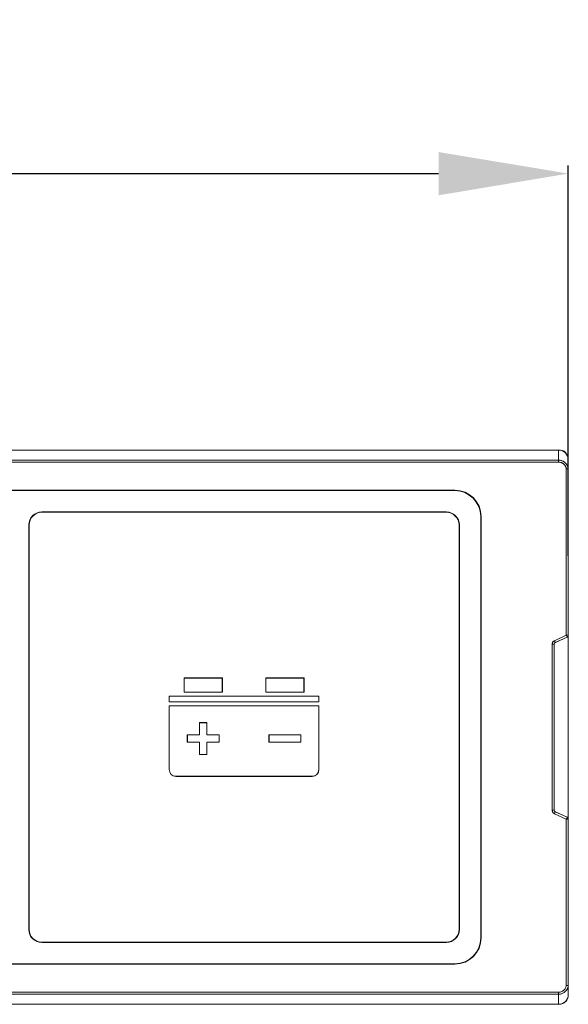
# Model space of a CAD drawing. Header units: millimetres. Extents: x 11 to 1665, y 44 to 957.
# Tile 37 of 69: x 433 to 518, y 805 to 957. Entities that reach past the tile are written whole.
import ezdxf

# ---------------------------------------------------------------- set-up
doc = ezdxf.new("R2010")
doc.units = ezdxf.units.MM
doc.header["$MEASUREMENT"] = 0
doc.layers.get('0').update_dxf_attribs({"lineweight": 25})
doc.styles.add('IPPON', font='isocpeui.ttf', dxfattribs={"height": 20})
doc.styles.get("Standard").update_dxf_attribs({"font": 'isocpeui.ttf'})
doc.dimstyles.new('ISO-25$0', dxfattribs={"dimtxt": 20, "dimasz": 20, "dimexe": 1.25, "dimexo": 0.625, "dimtad": 1, "dimtxsty": 'Standard', "dimcen": 2.5, "dimadec": 0, "dimazin": 0, "dimtfac": 1, "dimtmove": 0, "dimatfit": 3, "dimfxl": 1, "dimarcsym": 0})

# ---------------------------------------------------------------- blocks, each defined once
blk = doc.blocks.new('*D12')
at = {"color": 0, "lineweight": -2, "transparency": 16777216}
for p, q in [((79.79, 875.9), (79.79, 934.46)), ((517.79, 874.24), (517.79, 934.46)), ((99.79, 933.21), (497.79, 933.21))]:
    blk.add_line(p, q, dxfattribs=at)
at = {"color": 0, "transparency": 16777216}
for points in [[(99.79, 936.54), (99.79, 929.87), (79.79, 933.21)], [(497.79, 936.54), (497.79, 929.87), (517.79, 933.21)]]:
    blk.add_solid(points, dxfattribs=at)
at = {"layer": 'Defpoints', "color": 0, "transparency": 16777216}
for p in [(517.79, 933.21), (79.79, 875.27), (517.79, 873.62)]:
    blk.add_point(p, dxfattribs=at)
at = {"color": 0, "transparency": 16777216, "insert": (298.79, 943.83), "char_height": 20, "attachment_point": 5, "style": 'IPPON'}
blk.add_mtext('438', dxfattribs=at)

msp = doc.modelspace()

# ---------------------------------------------------------------- linework, layer by layer
at = {"color": 0, "linetype": 'Continuous', "lineweight": 0, "extrusion": (0, 1, -2.22045e-16)}
for p, q in [((81.286, 890.562), (516.286, 890.562)), ((514.886, 890.562), (82.686, 890.562)), ((514.886, 890.562), (514.886, 890.562)), ((516.336, 890.562), (514.886, 890.562)), ((516.286, 889.004), (516.286, 890.562)), ((516.586, 890.562), (516.336, 890.562)), ((516.336, 890.561), (516.336, 890.562)), ((516.586, 890.531), (516.586, 890.562)), ((516.286, 889.004), (81.286, 889.004)), ((516.286, 888.705), (81.286, 888.705)), ((516.286, 889.004), (516.286, 888.705)), ((517.786, 887.514), (517.786, 889.06)), ((517.475, 861.983), (517.475, 887.665)), ((517.775, 861.983), (517.775, 887.684)), ((517.775, 887.124), (517.775, 887.124)), ((517.786, 861.976), (517.786, 887.514)), ((97.286, 884.364), (500.286, 884.364)), ((500.286, 884.312), (97.286, 884.312)), ((500.286, 884.312), (500.286, 884.364)), ((498.986, 881.012), (436.586, 881.012)), ((436.586, 880.96), (436.586, 881.012)), ((498.986, 880.96), (498.986, 881.012)), ((498.986, 880.96), (436.586, 880.96)), ((504.286, 815.312), (504.286, 880.312)), ((504.286, 880.312), (504.338, 880.312)), ((504.338, 880.312), (504.338, 815.312)), ((434.586, 879.012), (434.586, 816.612)), ((434.638, 879.012), (434.586, 879.012)), ((434.638, 879.012), (434.638, 816.612)), ((500.933, 879.012), (500.986, 879.012)), ((500.933, 816.612), (500.933, 879.012)), ((500.986, 816.612), (500.986, 879.012)), ((515.652, 861.155), (517.475, 861.983)), ((515.776, 860.882), (517.599, 861.711)), ((517.61, 861.703), (515.788, 860.875)), ((517.599, 861.711), (517.475, 861.983)), ((517.775, 861.983), (517.475, 861.983)), ((517.599, 861.711), (517.61, 861.703)), ((517.775, 861.983), (517.786, 861.976)), ((517.786, 861.976), (517.786, 833.648)), ((515.301, 835.014), (515.301, 860.609)), ((515.601, 860.609), (515.301, 860.609)), ((515.601, 835.014), (515.601, 860.609)), ((515.601, 860.609), (515.612, 860.602)), ((515.612, 860.602), (515.612, 835.022)), ((515.776, 860.882), (515.652, 861.155)), ((515.776, 860.882), (515.788, 860.875)), ((458.533, 855.414), (458.533, 853.21)), ((464.438, 855.414), (458.533, 855.414)), ((458.533, 855.414), (458.56, 855.388)), ((458.56, 855.388), (458.56, 853.236)), ((464.412, 855.388), (458.56, 855.388)), ((464.438, 855.414), (464.412, 855.388)), ((464.412, 853.236), (464.412, 855.388)), ((464.438, 853.21), (464.438, 855.414)), ((471.133, 855.414), (471.133, 853.21)), ((477.038, 855.414), (471.133, 855.414)), ((471.133, 855.414), (471.16, 855.388)), ((477.012, 855.388), (471.16, 855.388)), ((471.16, 855.388), (471.16, 853.236)), ((477.038, 855.414), (477.012, 855.388)), ((477.012, 853.236), (477.012, 855.388)), ((477.038, 853.21), (477.038, 855.414)), ((456.233, 852.614), (456.233, 851.71)), ((479.338, 852.614), (456.233, 852.614)), ((456.233, 852.614), (456.26, 852.588)), ((456.26, 852.588), (456.26, 851.736)), ((479.312, 852.588), (456.26, 852.588)), ((458.533, 853.21), (458.56, 853.236)), ((458.533, 853.21), (464.438, 853.21)), ((458.56, 853.236), (464.412, 853.236)), ((464.438, 853.21), (464.412, 853.236)), ((471.133, 853.21), (471.16, 853.236)), ((471.133, 853.21), (477.038, 853.21)), ((471.16, 853.236), (477.012, 853.236)), ((477.038, 853.21), (477.012, 853.236)), ((479.338, 852.614), (479.312, 852.588)), ((479.312, 851.736), (479.312, 852.588)), ((479.338, 851.71), (479.338, 852.614)), ((456.233, 851.71), (456.26, 851.736)), ((456.233, 851.71), (479.338, 851.71)), ((456.233, 851.114), (456.233, 841.262)), ((479.338, 851.114), (456.233, 851.114)), ((456.233, 851.114), (456.26, 851.088)), ((456.26, 851.736), (479.312, 851.736)), ((456.26, 851.088), (456.26, 841.262)), ((479.312, 851.088), (456.26, 851.088)), ((479.338, 851.71), (479.312, 851.736)), ((479.338, 851.114), (479.312, 851.088)), ((479.312, 841.262), (479.312, 851.088)), ((479.338, 841.262), (479.338, 851.114)), ((460.912, 848.536), (462.06, 848.536)), ((460.912, 846.636), (460.912, 848.536)), ((460.938, 848.51), (460.912, 848.536)), ((460.938, 848.51), (462.033, 848.51)), ((460.938, 846.61), (460.938, 848.51)), ((462.033, 848.51), (462.06, 848.536)), ((462.033, 848.51), (462.033, 846.61)), ((462.06, 848.536), (462.06, 846.636)), ((459.012, 845.488), (459.012, 846.636)), ((459.012, 846.636), (460.912, 846.636)), ((459.038, 846.61), (459.012, 846.636)), ((459.038, 846.61), (460.938, 846.61)), ((459.038, 845.514), (459.038, 846.61)), ((460.938, 846.61), (460.912, 846.636)), ((462.033, 846.61), (462.06, 846.636)), ((462.033, 846.61), (463.933, 846.61)), ((462.06, 846.636), (463.96, 846.636)), ((463.933, 846.61), (463.96, 846.636)), ((463.933, 846.61), (463.933, 845.514)), ((463.96, 846.636), (463.96, 845.488)), ((471.612, 846.636), (476.56, 846.636)), ((471.612, 845.488), (471.612, 846.636)), ((471.638, 846.61), (471.612, 846.636)), ((471.638, 846.61), (476.533, 846.61)), ((471.638, 845.514), (471.638, 846.61)), ((476.533, 846.61), (476.56, 846.636)), ((476.533, 846.61), (476.533, 845.514)), ((476.56, 846.636), (476.56, 845.488)), ((459.038, 845.514), (459.012, 845.488)), ((460.912, 845.488), (459.012, 845.488)), ((460.938, 845.514), (459.038, 845.514)), ((460.938, 845.514), (460.912, 845.488)), ((460.912, 843.588), (460.912, 845.488)), ((460.938, 843.614), (460.938, 845.514)), ((462.033, 845.514), (462.033, 843.614)), ((463.933, 845.514), (462.033, 845.514)), ((462.033, 845.514), (462.06, 845.488)), ((463.96, 845.488), (462.06, 845.488)), ((462.06, 845.488), (462.06, 843.588)), ((463.933, 845.514), (463.96, 845.488)), ((471.638, 845.514), (471.612, 845.488)), ((476.56, 845.488), (471.612, 845.488)), ((476.533, 845.514), (471.638, 845.514)), ((476.533, 845.514), (476.56, 845.488)), ((460.938, 843.614), (460.912, 843.588)), ((462.06, 843.588), (460.912, 843.588)), ((462.033, 843.614), (460.938, 843.614)), ((462.033, 843.614), (462.06, 843.588)), ((456.233, 841.262), (456.26, 841.262)), ((457.286, 840.236), (478.286, 840.236)), ((457.286, 840.21), (457.286, 840.236)), ((457.286, 840.21), (478.286, 840.21)), ((478.286, 840.21), (478.286, 840.236)), ((479.338, 841.262), (479.312, 841.262)), ((515.601, 835.014), (515.301, 835.014)), ((515.601, 835.014), (515.612, 835.022)), ((515.776, 834.742), (515.652, 834.469)), ((517.475, 833.641), (515.652, 834.469)), ((515.776, 834.742), (515.788, 834.749)), ((517.599, 833.913), (515.776, 834.742)), ((515.788, 834.749), (517.61, 833.921)), ((517.599, 833.913), (517.475, 833.641)), ((517.61, 833.921), (517.599, 833.913)), ((517.475, 807.959), (517.475, 833.641)), ((517.475, 833.641), (517.775, 833.641)), ((517.786, 833.648), (517.775, 833.641)), ((517.775, 807.94), (517.775, 833.641)), ((517.786, 808.11), (517.786, 833.648)), ((434.638, 816.612), (434.586, 816.612)), ((500.933, 816.612), (500.986, 816.612)), ((436.586, 814.664), (498.986, 814.664)), ((436.586, 814.664), (436.586, 814.612)), ((436.586, 814.612), (498.986, 814.612)), ((498.986, 814.664), (498.986, 814.612)), ((504.286, 815.312), (504.338, 815.312)), ((97.286, 811.312), (500.286, 811.312)), ((500.286, 811.26), (97.286, 811.26)), ((500.286, 811.312), (500.286, 811.26)), ((517.786, 806.564), (517.786, 808.11)), ((81.286, 806.919), (516.286, 806.919)), ((81.286, 806.62), (516.286, 806.62)), ((516.286, 806.62), (516.286, 806.919)), ((516.286, 805.062), (516.286, 806.62)), ((517.332, 807.045), (517.332, 807.045)), ((517.625, 807.445), (517.625, 807.445)), ((516.286, 805.062), (81.286, 805.062)), ((82.158, 805.062), (515.413, 805.062)), ((516.386, 805.062), (515.413, 805.062)), ((515.413, 805.062), (515.413, 805.062)), ((516.386, 805.062), (516.386, 805.066)), ((517.786, 806.462), (517.782, 806.462))]:
    msp.add_line(p, q, dxfattribs=at)
at = {"color": 0, "linetype": 'Continuous', "lineweight": 0, "extrusion": (0, -2.22045e-16, -1)}
for centre, radius, start, end in [((-516.586, 889.562), 1, 90, 159.8385), ((-500.286, 880.312), 4.052, 90, 180), ((-500.286, 815.312), 4.052, 180, 270)]:
    msp.add_arc(centre, radius, start, end, dxfattribs=at)
at = {"color": 0, "linetype": 'Continuous', "lineweight": 0}
for centre, radius, start, end in [((500.286, 880.312), 4, 0, 90), ((436.586, 879.012), 2, 90, 180), ((498.986, 879.012), 2, 0, 90), ((436.586, 879.012), 1.948, 90, 180), ((498.986, 879.012), 1.948, 0, 90), ((457.286, 841.262), 1.052, 180, 270), ((457.286, 841.262), 1.026, 180, 270), ((478.286, 841.262), 1.052, 270, 0), ((478.286, 841.262), 1.026, 270, 0), ((436.586, 816.612), 2, 180, 270), ((436.586, 816.612), 1.948, 180, 270), ((498.986, 816.612), 2, 270, 0), ((498.986, 816.612), 1.948, 270, 0), ((500.286, 815.312), 4, 270, 0)]:
    msp.add_arc(centre, radius, start, end, dxfattribs=at)
at = {"color": 0, "linetype": 'Continuous', "lineweight": 0, "extrusion": (0, -2.22045e-16, -1)}
for centre, major_axis, ratio, start_param, end_param in [((516.286, 889.06), (0, 1.502), 0.9986295, 0, 1.5707963), ((515.902, 835.015), (0.254, 0.162), 0.9945745, 2.5670134, 3.7098088)]:
    msp.add_ellipse(centre, major_axis=major_axis, ratio=ratio, start_param=start_param, end_param=end_param, dxfattribs=at)
at = {"color": 0, "linetype": 'Continuous', "lineweight": 0}
for centre, major_axis, ratio, start_param, end_param in [((516.286, 886.014), (1.275, 2.066), 0.3822, -0.5543977, -0.433542), ((515.912, 860.602), (-0.253, 0.163), 0.998063, -0.5712022, 0.5712022), ((515.912, 835.022), (-0.253, -0.163), 0.998063, -0.5712022, 0.5712022), ((517.475, 833.641), (-0.162, 0.252), 0.998063, -2.1419985, -0.9995941), ((517.286, 808.484), (0.499, 0.016), 0.0062921, 0.2095718, 0.2103066), ((516.286, 809.61), (-1.275, 2.066), 0.3822, -2.70805, -2.587195)]:
    msp.add_ellipse(centre, major_axis=major_axis, ratio=ratio, start_param=start_param, end_param=end_param, dxfattribs=at)
at = {"color": 0, "linetype": 'Continuous', "lineweight": 0, "extrusion": (-8.62817e-32, -2.22045e-16, -1)}
msp.add_ellipse((517.475, 861.983), major_axis=(-0.162, -0.252), ratio=0.998063, start_param=-2.1419975, end_param=-0.9995941, dxfattribs=at)
at = {"color": 0, "linetype": 'Continuous', "lineweight": 0, "extrusion": (2.46519e-32, -2.22045e-16, -1)}
msp.add_ellipse((517.485, 861.977), major_axis=(0.253, -0.163), ratio=0.998063, start_param=-0.5716051, end_param=0.5712022, dxfattribs=at)
at = {"color": 0, "linetype": 'Continuous', "lineweight": 0, "extrusion": (3.69779e-32, -2.22045e-16, -1)}
msp.add_ellipse((515.902, 860.608), major_axis=(0.253, -0.164), ratio=0.9945744, start_param=2.5670134, end_param=3.7098088, dxfattribs=at)
at = {"color": 0, "linetype": 'Continuous', "lineweight": 0, "extrusion": (-2.46519e-32, -2.22045e-16, -1)}
msp.add_ellipse((517.485, 833.647), major_axis=(0.253, 0.163), ratio=0.998063, start_param=-0.5712022, end_param=0.5716051, dxfattribs=at)
at = {"color": 0, "linetype": 'Continuous', "lineweight": 0, "extrusion": (-2.10195e-45, -2.22045e-16, -1)}
msp.add_ellipse((516.286, 806.564), major_axis=(0, -1.502), ratio=0.9986295, start_param=-1.5707963, end_param=0, dxfattribs=at)
at = {"color": 0, "linetype": 'Continuous', "lineweight": 0}
for points, knots in [([(517.775, 887.684), (517.769, 887.729), (517.762, 887.775), (517.752, 887.821), (517.744, 887.857), (517.735, 887.893), (517.724, 887.93), (517.709, 887.981), (517.69, 888.034), (517.668, 888.086), (517.655, 888.118), (517.64, 888.151), (517.623, 888.183), (517.595, 888.239), (517.562, 888.294), (517.527, 888.346), (517.51, 888.371), (517.492, 888.396), (517.474, 888.419), (517.434, 888.472), (517.391, 888.52), (517.348, 888.563), (517.332, 888.58), (517.315, 888.595), (517.299, 888.61), (517.252, 888.653), (517.205, 888.691), (517.159, 888.724), (517.146, 888.733), (517.133, 888.742), (517.119, 888.751), (517.07, 888.784), (517.02, 888.813), (516.97, 888.839), (516.96, 888.844), (516.95, 888.849), (516.94, 888.854), (516.886, 888.88), (516.831, 888.903), (516.773, 888.923), (516.766, 888.925), (516.758, 888.928), (516.751, 888.93), (516.689, 888.951), (516.623, 888.968), (516.551, 888.981), (516.547, 888.981), (516.543, 888.982), (516.538, 888.983), (516.461, 888.996), (516.376, 889.004), (516.286, 889.004)], [0.00000478, 0.00000478, 0.00000478, 0.00000478, 0.06222049, 0.06222049, 0.06222049, 0.11111111, 0.11111111, 0.11111111, 0.17937615, 0.17937615, 0.17937615, 0.22222222, 0.22222222, 0.22222222, 0.29711638, 0.29711638, 0.29711638, 0.33333333, 0.33333333, 0.33333333, 0.41420298, 0.41420298, 0.41420298, 0.44444444, 0.44444444, 0.44444444, 0.53112507, 0.53112507, 0.53112507, 0.55555556, 0.55555556, 0.55555556, 0.64820203, 0.64820203, 0.64820203, 0.66666667, 0.66666667, 0.66666667, 0.76542685, 0.76542685, 0.76542685, 0.77777778, 0.77777778, 0.77777778, 0.88274101, 0.88274101, 0.88274101, 0.88888889, 0.88888889, 0.88888889, 1, 1, 1, 1]), ([(517.475, 887.665), (517.471, 887.695), (517.465, 887.726), (517.459, 887.757), (517.452, 887.791), (517.443, 887.824), (517.432, 887.859), (517.421, 887.895), (517.407, 887.932), (517.392, 887.969), (517.379, 888), (517.365, 888.03), (517.349, 888.06), (517.328, 888.1), (517.304, 888.14), (517.279, 888.178), (517.263, 888.201), (517.246, 888.224), (517.23, 888.245), (517.199, 888.284), (517.168, 888.319), (517.135, 888.352), (517.12, 888.367), (517.105, 888.381), (517.09, 888.395), (517.055, 888.427), (517.019, 888.455), (516.984, 888.48), (516.972, 888.489), (516.96, 888.497), (516.948, 888.505), (516.91, 888.531), (516.872, 888.553), (516.833, 888.572), (516.824, 888.577), (516.815, 888.582), (516.805, 888.586), (516.764, 888.606), (516.721, 888.624), (516.676, 888.64), (516.669, 888.642), (516.662, 888.644), (516.655, 888.646), (516.606, 888.662), (516.555, 888.676), (516.498, 888.686), (516.494, 888.686), (516.49, 888.687), (516.486, 888.688), (516.425, 888.698), (516.358, 888.705), (516.286, 888.705)], [0, 0, 0, 0, 0.0536182, 0.0536182, 0.0536182, 0.1111111, 0.1111111, 0.1111111, 0.1721529, 0.1721529, 0.1721529, 0.2222222, 0.2222222, 0.2222222, 0.2909892, 0.2909892, 0.2909892, 0.3333333, 0.3333333, 0.3333333, 0.4092012, 0.4092012, 0.4092012, 0.4444444, 0.4444444, 0.4444444, 0.527109, 0.527109, 0.527109, 0.5555556, 0.5555556, 0.5555556, 0.6451519, 0.6451519, 0.6451519, 0.6666667, 0.6666667, 0.6666667, 0.7633912, 0.7633912, 0.7633912, 0.7777778, 0.7777778, 0.7777778, 0.8817248, 0.8817248, 0.8817248, 0.8888889, 0.8888889, 0.8888889, 1, 1, 1, 1]), ([(517.775, 887.684), (517.774, 887.684), (517.765, 887.683), (517.734, 887.681), (517.711, 887.68), (517.656, 887.676), (517.623, 887.674), (517.553, 887.67), (517.515, 887.667), (517.476, 887.665), (517.476, 887.665), (517.475, 887.665)], [-0.046232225, -0.046232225, -0.046232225, -0.046232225, -0.034581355, -0.034581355, -0.022986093, -0.022986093, -0.011411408, -0.011411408, 0, 0, 0.000205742, 0.000205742, 0.000205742, 0.000205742]), ([(517.786, 888.014), (517.786, 888.014), (517.786, 888.013), (517.786, 888.012), (517.786, 888.012), (517.786, 888.011)], [0.78958011, 0.78958011, 0.78958011, 0.78958011, 0.88322394, 0.88322394, 0.91600516, 0.91600516, 0.91600516, 0.91600516]), ([(517.786, 888.011), (517.786, 888.008), (517.786, 888.003), (517.786, 887.992), (517.786, 887.988), (517.786, 887.984)], [0.92860153, 0.92860153, 0.92860153, 0.92860153, 1.20769182, 1.20769182, 1.33532661, 1.33532661, 1.33532661, 1.33532661]), ([(517.786, 887.357), (517.786, 887.357), (517.786, 887.357), (517.786, 887.357), (517.786, 887.357), (517.786, 887.357), (517.786, 887.357), (517.786, 887.355), (517.786, 887.353), (517.786, 887.35)], [0, 0, 0, 0, 0.000031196, 0.000031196, 0.000280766, 0.000280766, 0.003168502, 0.003168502, 0.084662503, 0.084662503, 0.084662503, 0.084662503]), ([(517.786, 887.284), (517.786, 887.268), (517.786, 887.25), (517.786, 887.223), (517.786, 887.217), (517.786, 887.21)], [0.35153701, 0.35153701, 0.35153701, 0.35153701, 0.47879764, 0.47879764, 0.51534304, 0.51534304, 0.51534304, 0.51534304]), ([(517.786, 887.11), (517.786, 887.085), (517.786, 887.059), (517.786, 887.012), (517.786, 886.992), (517.786, 886.971)], [0.68370301, 0.68370301, 0.68370301, 0.68370301, 0.79722212, 0.79722212, 0.8751297, 0.8751297, 0.8751297, 0.8751297]), ([(517.786, 886.791), (517.786, 886.78), (517.786, 886.77), (517.786, 886.715), (517.786, 886.67), (517.786, 886.608), (517.786, 886.592), (517.786, 886.572), (517.786, 886.566), (517.786, 886.509), (517.786, 886.456), (517.786, 886.389), (517.786, 886.376), (517.786, 886.361), (517.786, 886.36), (517.786, 886.358), (517.786, 886.357), (517.786, 886.356), (517.786, 886.356), (517.786, 886.356), (517.786, 886.356), (517.786, 886.356)], [1.08629831, 1.08629831, 1.08629831, 1.08629831, 1.12113637, 1.12113637, 1.26526151, 1.26526151, 1.31319276, 1.31319276, 1.32916575, 1.32916575, 1.48940249, 1.48940249, 1.52939731, 1.52939731, 1.53314608, 1.53314608, 1.53514264, 1.53514264, 1.53526743, 1.53526743, 1.53529862, 1.53529862, 1.53529862, 1.53529862]), ([(515.301, 860.609), (515.301, 860.653), (515.306, 860.694), (515.314, 860.733), (515.322, 860.772), (515.334, 860.808), (515.348, 860.841), (515.362, 860.874), (515.378, 860.905), (515.396, 860.933), (515.415, 860.962), (515.436, 860.99), (515.46, 861.016), (515.484, 861.042), (515.511, 861.067), (515.543, 861.09), (515.574, 861.114), (515.611, 861.136), (515.652, 861.155)], [0, 0, 0, 0, 0.1666667, 0.1666667, 0.1666667, 0.3333333, 0.3333333, 0.3333333, 0.5, 0.5, 0.5, 0.6666667, 0.6666667, 0.6666667, 0.8333333, 0.8333333, 0.8333333, 1, 1, 1, 1]), ([(515.652, 834.469), (515.613, 834.487), (515.577, 834.508), (515.545, 834.532), (515.513, 834.555), (515.485, 834.581), (515.461, 834.607), (515.436, 834.633), (515.415, 834.661), (515.397, 834.69), (515.378, 834.719), (515.362, 834.749), (515.348, 834.782), (515.334, 834.814), (515.323, 834.849), (515.315, 834.888), (515.306, 834.926), (515.301, 834.969), (515.301, 835.014)], [0, 0, 0, 0, 0.1666667, 0.1666667, 0.1666667, 0.3333333, 0.3333333, 0.3333333, 0.5, 0.5, 0.5, 0.6666667, 0.6666667, 0.6666667, 0.8333333, 0.8333333, 0.8333333, 1, 1, 1, 1]), ([(516.286, 806.919), (516.34, 806.919), (516.394, 806.923), (516.449, 806.93), (516.505, 806.938), (516.56, 806.949), (516.617, 806.966), (516.62, 806.967), (516.624, 806.968), (516.628, 806.969), (516.681, 806.985), (516.735, 807.005), (516.789, 807.03), (516.795, 807.033), (516.801, 807.036), (516.807, 807.038), (516.859, 807.064), (516.912, 807.094), (516.964, 807.129), (516.972, 807.135), (516.98, 807.141), (516.988, 807.147), (517.038, 807.183), (517.088, 807.224), (517.135, 807.272), (517.145, 807.282), (517.154, 807.292), (517.164, 807.302), (517.209, 807.35), (517.251, 807.403), (517.29, 807.462), (517.299, 807.477), (517.309, 807.492), (517.318, 807.508), (517.353, 807.567), (517.383, 807.63), (517.408, 807.696), (517.416, 807.716), (517.423, 807.737), (517.43, 807.758), (517.45, 807.822), (517.465, 807.889), (517.475, 807.959)], [0, 0, 0, 0, 0.125, 0.125, 0.125, 0.25, 0.25, 0.25, 0.2587639, 0.2587639, 0.2587639, 0.375, 0.375, 0.375, 0.3881195, 0.3881195, 0.3881195, 0.5, 0.5, 0.5, 0.5174355, 0.5174355, 0.5174355, 0.625, 0.625, 0.625, 0.6467314, 0.6467314, 0.6467314, 0.75, 0.75, 0.75, 0.7760158, 0.7760158, 0.7760158, 0.875, 0.875, 0.875, 0.9056972, 0.9056972, 0.9056972, 1, 1, 1, 1]), ([(516.286, 806.62), (516.353, 806.62), (516.422, 806.624), (516.492, 806.634), (516.561, 806.643), (516.631, 806.658), (516.702, 806.679), (516.706, 806.68), (516.71, 806.681), (516.714, 806.682), (516.781, 806.702), (516.85, 806.728), (516.919, 806.76), (516.925, 806.763), (516.931, 806.766), (516.937, 806.769), (517.004, 806.801), (517.072, 806.84), (517.139, 806.886), (517.147, 806.892), (517.156, 806.898), (517.164, 806.904), (517.229, 806.951), (517.293, 807.005), (517.355, 807.067), (517.364, 807.077), (517.374, 807.087), (517.383, 807.097), (517.442, 807.161), (517.498, 807.231), (517.548, 807.309), (517.557, 807.324), (517.567, 807.339), (517.576, 807.355), (517.622, 807.433), (517.662, 807.517), (517.694, 807.605), (517.702, 807.625), (517.709, 807.646), (517.716, 807.667), (517.743, 807.754), (517.763, 807.845), (517.775, 807.94)], [0, 0, 0, 0, 0.125, 0.125, 0.125, 0.25, 0.25, 0.25, 0.25702273, 0.25702273, 0.25702273, 0.375, 0.375, 0.375, 0.38551144, 0.38551144, 0.38551144, 0.5, 0.5, 0.5, 0.51398169, 0.51398169, 0.51398169, 0.625, 0.625, 0.625, 0.6424209, 0.6424209, 0.6424209, 0.75, 0.75, 0.75, 0.77088246, 0.77088246, 0.77088246, 0.875, 0.875, 0.875, 0.89945776, 0.89945776, 0.89945776, 0.99999784, 0.99999784, 0.99999784, 0.99999784]), ([(517.775, 807.94), (517.774, 807.94), (517.765, 807.941), (517.734, 807.943), (517.711, 807.944), (517.656, 807.948), (517.623, 807.95), (517.553, 807.954), (517.515, 807.957), (517.476, 807.959), (517.476, 807.959), (517.475, 807.959)], [0.000005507, 0.000005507, 0.000005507, 0.000005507, 0.011655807, 0.011655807, 0.023250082, 0.023250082, 0.034823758, 0.034823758, 0.046233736, 0.046233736, 0.046439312, 0.046439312, 0.046439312, 0.046439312]), ([(517.786, 807.612), (517.786, 807.611), (517.786, 807.61), (517.786, 807.609), (517.786, 807.609), (517.786, 807.609), (517.786, 807.609), (517.786, 807.609), (517.786, 807.608), (517.786, 807.608), (517.786, 807.608), (517.786, 807.607), (517.786, 807.607), (517.786, 807.607), (517.786, 807.606), (517.786, 807.606), (517.786, 807.605), (517.786, 807.602), (517.786, 807.599), (517.786, 807.591), (517.785, 807.586), (517.785, 807.579), (517.785, 807.578), (517.785, 807.576), (517.785, 807.575), (517.785, 807.574), (517.785, 807.574), (517.785, 807.573), (517.785, 807.573), (517.784, 807.573), (517.784, 807.573), (517.784, 807.573)], [0, 0, 0, 0, 0.15991078, 0.15991078, 0.17490212, 0.17490212, 0.18289939, 0.18289939, 0.18690477, 0.18690477, 0.18891632, 0.18891632, 0.1899212, 0.1899212, 0.19092752, 0.19092752, 0.19295735, 0.19295735, 0.2010715, 0.2010715, 0.21706966, 0.21706966, 0.22106731, 0.22106731, 0.22306612, 0.22306612, 0.22406552, 0.22406552, 0.22456523, 0.22456523, 0.22462769, 0.22462769, 0.22462769, 0.22462769]), ([(517.786, 806.462), (517.786, 806.37), (517.777, 806.277), (517.739, 806.089), (517.709, 805.995), (517.6, 805.744), (517.501, 805.598), (517.247, 805.343), (517.093, 805.239), (516.752, 805.098), (516.57, 805.062), (516.386, 805.062)], [0, 0, 0, 0, 0.02889364, 0.02889364, 0.0590904, 0.0590904, 0.11222475, 0.11222475, 0.16763642, 0.16763642, 0.22286002, 0.22286002, 0.22286002, 0.22286002])]:
    msp.add_open_spline(points, degree=3, knots=knots, dxfattribs=at)
for points in [[(517.786, 888.011), (517.786, 888.011), (517.786, 888.011), (517.786, 888.011)], [(517.786, 887.372), (517.786, 887.369), (517.786, 887.365), (517.786, 887.362)], [(517.786, 887.35), (517.786, 887.34), (517.786, 887.318), (517.786, 887.284)], [(517.786, 808.268), (517.786, 808.243), (517.786, 808.22), (517.786, 808.198)], [(515.413, 805.062), (515.41, 805.062), (515.406, 805.062), (515.403, 805.062)]]:
    msp.add_open_spline(points, degree=3, dxfattribs=at)

# ---------------------------------------------------------------- dimensions: what is measured, and where the dimension line sits
dim = msp.add_linear_dim(base=(517.786, 933.208), p1=(79.786, 875.272), p2=(517.786, 873.615), dimstyle='ISO-25$0', override={"dimtxsty": 'IPPON'})
dim.commit()
dim.dimension.update_dxf_attribs({"geometry": '*D12', "text_midpoint": (298.786, 933.208), "dimtype": 160})

doc.saveas('drawing.dxf')
